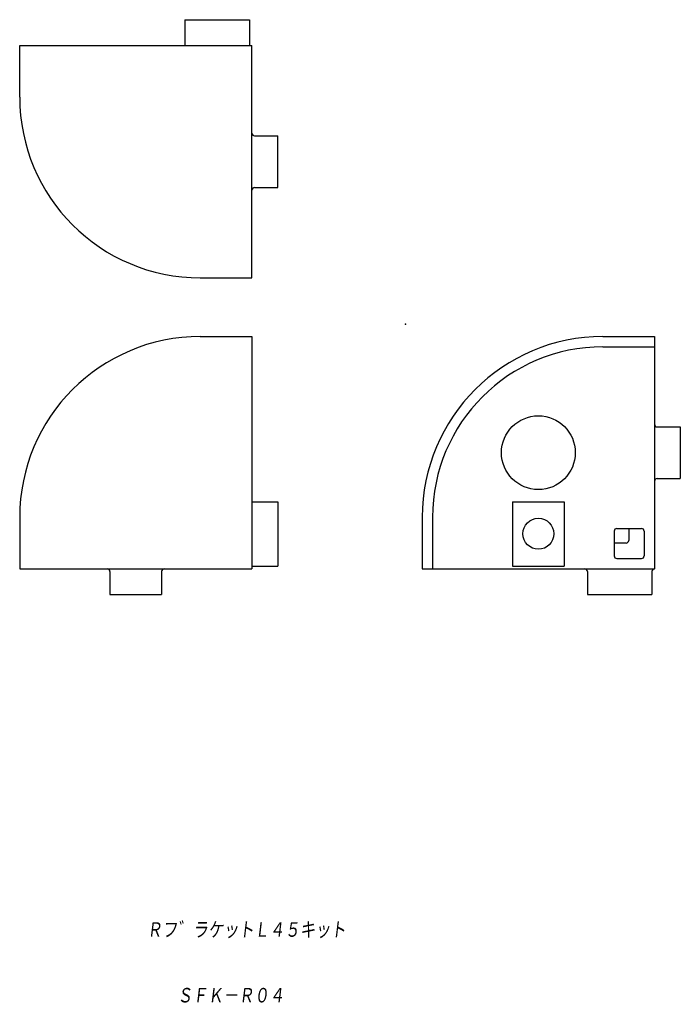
# Model space of a CAD drawing. Extents: x -75 to 53, y -132 to 59.
import ezdxf

# ---------------------------------------------------------------- set-up
doc = ezdxf.new("R2010")
doc.units = 0
doc.layers.get('0').update_dxf_attribs({"linetype": 'CONTINUOUS'})
doc.styles.get("Standard").update_dxf_attribs({"font": 'txt', "bigfont": 'BIGFONT'})

msp = doc.modelspace()

# ---------------------------------------------------------------- linework, layer by layer
at = {"color": 7, "linetype": 'CONTINUOUS'}
for p, q in [((-42.73, 58.96), (-42.73, 53.96)), ((-42.73, 58.96), (-30.23, 58.96)), ((-30.23, 58.96), (-30.23, 53.96)), ((-74.73, 53.96), (-29.73, 53.96)), ((-74.73, 43.96), (-74.73, 53.96)), ((-29.73, 8.96), (-29.73, 53.96)), ((-29.23, 36.46), (-24.73, 36.46)), ((-24.73, 26.46), (-24.73, 36.46)), ((-29.23, 26.46), (-24.73, 26.46)), ((-39.73, 8.96), (-29.73, 8.96)), ((-39.73, -2.41), (-29.73, -2.41)), ((-29.73, -2.41), (-29.73, -47.41)), ((38.27, -2.41), (48.27, -2.41)), ((48.27, -2.41), (48.27, -47.41)), ((38.27, -4.41), (48.27, -4.41)), ((48.77, -19.91), (53.27, -19.91)), ((53.27, -19.91), (53.27, -29.91)), ((48.77, -29.91), (53.27, -29.91)), ((-29.73, -34.41), (-24.73, -34.41)), ((-24.73, -34.41), (-24.73, -46.91)), ((20.77, -34.41), (30.77, -34.41)), ((20.77, -34.41), (20.77, -46.91)), ((30.77, -34.41), (30.77, -46.91)), ((-74.73, -37.41), (-74.73, -47.41)), ((3.27, -37.41), (3.27, -47.41)), ((5.27, -37.41), (5.27, -47.41)), ((40.97, -39.61), (45.77, -39.61)), ((43.27, -39.61), (43.27, -41.91)), ((40.47, -40.11), (40.47, -44.91)), ((46.27, -40.11), (46.27, -44.91)), ((42.77, -42.41), (40.47, -42.41)), ((40.97, -45.41), (45.77, -45.41)), ((-74.73, -47.41), (-29.73, -47.41)), ((-29.73, -46.91), (-24.73, -46.91)), ((3.27, -47.41), (48.27, -47.41)), ((20.77, -46.91), (30.77, -46.91)), ((-57.23, -47.91), (-57.23, -52.41)), ((-47.23, -47.91), (-47.23, -52.41)), ((35.27, -47.91), (35.27, -52.41)), ((47.77, -47.91), (47.77, -52.41)), ((-57.23, -52.41), (-47.23, -52.41)), ((35.27, -52.41), (47.77, -52.41))]:
    msp.add_line(p, q, dxfattribs=at)
for centre, radius in [((25.77, -24.91), 7.15), ((25.77, -40.61), 3)]:
    msp.add_circle(centre, radius, dxfattribs=at)
for centre, radius, start, end in [((-39.73, 43.96), 35, 180, 270), ((-29.23, 36.96), 0.5, 180, 270), ((-29.23, 25.96), 0.5, 90, 180), ((-39.73, -37.41), 35, 90, 180), ((38.27, -37.41), 35, 90, 180), ((38.27, -37.41), 33, 90, 180), ((48.77, -19.41), 0.5, 180, 270), ((48.77, -30.41), 0.5, 90, 180), ((40.97, -40.11), 0.5, 90, 180), ((45.77, -40.11), 0.5, 0, 90), ((42.77, -41.91), 0.5, 270, 360), ((40.97, -44.91), 0.5, 180, 270), ((45.77, -44.91), 0.5, 270, 360), ((-57.73, -47.91), 0.5, 0, 90), ((-46.73, -47.91), 0.5, 90, 180), ((34.77, -47.91), 0.5, 0, 90), ((48.27, -47.91), 0.5, 90, 180)]:
    msp.add_arc(centre, radius, start, end, dxfattribs=at)
msp.add_point((0, 0), dxfattribs=at)

# ---------------------------------------------------------------- texts
at = {"color": 7, "linetype": 'CONTINUOUS', "oblique": 7}
for s, width, p in [('Ｒフ゛ラケットＬ４５キット', 0.842548, (-50.11, -118.99)), ('ＳＦＫ－Ｒ０４', 0.844538, (-44.24, -131.71))]:
    msp.add_text(s, height=3.2, dxfattribs=dict(at, width=width)).set_placement(p)

doc.saveas('drawing.dxf')
